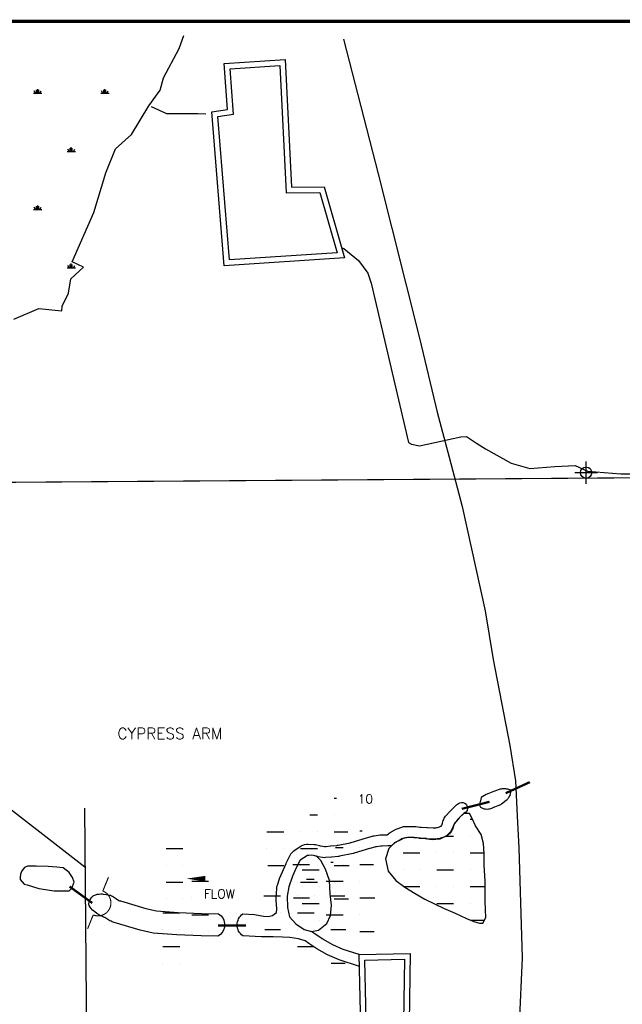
# Model space of a CAD drawing. Extents: x 212057 to 259631, y 788316 to 850646.
# Tile 14 of 20: x 236277 to 241657, y 813899 to 822688. Entities that reach past the tile are written whole.
import ezdxf
from ezdxf.enums import TextEntityAlignment as Align

# ---------------------------------------------------------------- set-up
doc = ezdxf.new("R2010")
doc.units = 0
doc.header["$LTSCALE"] = 800
doc.header["$PDMODE"] = 34
doc.header["$PDSIZE"] = 100
for name, pattern in [('DASHED', [0]), ('PHANTOM', [0]), ('STREAM', [0])]:
    doc.linetypes.add(name, pattern=pattern)
doc.layers.get('0').update_dxf_attribs({"linetype": 'CONTINUOUS'})
for name, color, linetype in [('EXLAKES', 4, 'CONTINUOUS'), ('HATCH', 3, 'CONTINUOUS'), ('LIMBS', 5, 'STREAM'), ('MAJROADS', 1, 'CONTINUOUS'), ('NBORDER', 1, 'CONTINUOUS'), ('PLAKES', 5, 'CONTINUOUS'), ('ROW', 3, 'PHANTOM'), ('SEC', 2, 'CONTINUOUS'), ('STRUCTURES', 1, 'CONTINUOUS'), ('SUBBASINS', 6, 'DASHED'), ('TEXT', 7, 'CONTINUOUS'), ('WL-PRESERVE', 14, 'CONTINUOUS')]:
    doc.layers.add(name, color=color, linetype=linetype)
doc.layers.get('0').off()
doc.styles.get("Standard").update_dxf_attribs({"font": 'ROMANT'})

# ---------------------------------------------------------------- blocks, each defined once
blk = doc.blocks.new('FLARROW')
at = {"layer": 'PLAKES', "color": 0}
blk.add_lwpolyline([(0, 0, 0, 0.05, 0), (0.1678, 0, 0, 0, -0.087559), (0.2673, -0.0176, 0, 0, 0.245722), (0.3552, -0.0059, 0, 0, -0.309425), (0.4918, -0.0039, 0, 0, 0), (0.5581, -0.0059, 0, 0, 0)], format="xyseb", dxfattribs=at)
blk.add_text('FLOW', height=0.08, dxfattribs=at).set_placement((0.2947, -0.1756), align=Align.CENTER)
blk = doc.blocks.new('WEIR')
at = {"layer": 'STRUCTURES', "color": 0, "const_width": 20}
blk.add_lwpolyline([(0, 498), (0, 230, -1), (0, -230), (0, -498)], format="xyb", dxfattribs=at)
blk = doc.blocks.new('*X')
at = {"color": 0}
for p, q in [((236400, 822031.3), (236475, 822031.3)), ((236418.7, 822031.3), (236406.7, 822052.1)), ((236428.1, 822031.3), (236428.1, 822061.3)), ((236437.5, 822031.3), (236437.5, 822068.8)), ((236446.9, 822031.3), (236446.9, 822061.3)), ((236456.3, 822031.3), (236468.3, 822052.1)), ((237000, 822031.3), (237075, 822031.3)), ((237018.7, 822031.3), (237006.7, 822052.1)), ((237028.1, 822031.3), (237028.1, 822061.3)), ((237037.5, 822031.3), (237037.5, 822068.8)), ((237046.9, 822031.3), (237046.9, 822061.3)), ((237056.3, 822031.3), (237068.3, 822052.1)), ((236700, 821511.7), (236775, 821511.7)), ((236718.7, 821511.7), (236706.7, 821532.5)), ((236728.1, 821511.7), (236728.1, 821541.7)), ((236737.5, 821511.7), (236737.5, 821549.2)), ((236746.9, 821511.7), (236746.9, 821541.7)), ((236756.3, 821511.7), (236768.3, 821532.5)), ((236400, 820992.1), (236475, 820992.1)), ((236418.7, 820992.1), (236406.7, 821012.9)), ((236428.1, 820992.1), (236428.1, 821022.1)), ((236437.5, 820992.1), (236437.5, 821029.6)), ((236446.9, 820992.1), (236446.9, 821022.1)), ((236456.3, 820992.1), (236468.3, 821012.9)), ((236700, 820472.5), (236775, 820472.5)), ((236718.7, 820472.5), (236706.7, 820493.3)), ((236728.1, 820472.5), (236728.1, 820502.5)), ((236737.5, 820472.5), (236737.5, 820510)), ((236746.9, 820472.5), (236746.9, 820502.5)), ((236756.3, 820472.5), (236768.3, 820493.3)), ((240300, 815550), (240320.4, 815550)), ((240081.7, 815400), (240150, 815400)), ((240300, 815400), (240300, 815400)), ((239700, 815250), (239850, 815250)), ((240000, 815250), (240000, 815250)), ((240150, 815250), (240150, 815250)), ((240300, 815250), (240422.2, 815250)), ((238800, 815100), (238950, 815100)), ((239700, 815100), (239700, 815100)), ((239850, 815100), (239850, 815100)), ((240000, 815100), (240150, 815100)), ((240300, 815100), (240300, 815100)), ((238800, 814950), (238800, 814950)), ((238950, 814950), (238950, 814950)), ((239708.5, 814950), (239850, 814950)), ((240000, 814950), (240000, 814950)), ((240150, 814950), (240150, 814950)), ((240300, 814950), (240433.3, 814950)), ((238800, 814800), (238950, 814800)), ((240000, 814800), (240150, 814800)), ((240300, 814800), (240300, 814800)), ((238800, 814650), (238800, 814650)), ((238950, 814650), (238950, 814650)), ((240300.3, 814650), (240426.9, 814650))]:
    blk.add_line(p, q, dxfattribs=at)

msp = doc.modelspace()

# ---------------------------------------------------------------- linework, layer by layer
at = {"layer": 'EXLAKES', "color": 0}
for points in [[(238647.5, 822332.5), (238703, 821193.4), (238994.3, 821196.4), (239178, 820562.4), (238103, 820489.6), (237993.4, 821866.2), (238131.3, 821886.9), (238102.4, 822295.2)], [(238600.1, 822279.1), (238655.4, 821142.9), (238956.9, 821146), (239112.7, 820608.1), (238148.9, 820542.8), (238046.9, 821823.7), (238184.4, 821844.4), (238155.8, 822248.8)], [(239762.3, 814351.2), (239746.7, 813327.9), (239330, 813312.2), (239307.3, 814343.3)], [(239711.5, 814300.3), (239697.5, 813376.1), (239378.9, 813364.1), (239358.4, 814294.2)]]:
    msp.add_lwpolyline(points, close=True, dxfattribs=at)
at = {"layer": 'LIMBS', "color": 0}
for points in [[(237449.8, 821914.2), (237587.4, 821851.1), (237867.2, 821851.1), (237940, 821846.2)], [(239152.5, 820650.4), (239171.1, 820644), (239302.1, 820538.9), (239386.2, 820424), (239415.3, 820336.6), (239746.8, 818914.5), (239774.3, 818899.9), (239847.1, 818883.7), (240214.4, 818963), (240264.5, 818966.2), (240355.1, 818908), (240436, 818857.8), (240665.7, 818730), (240830.8, 818683), (241054, 818700.8), (241235.2, 818707.2), (241346, 818658), (241644.3, 818633.1), (241872.1, 818633.1)]]:
    msp.add_lwpolyline(points, dxfattribs=at)
at = {"layer": 'MAJROADS', "color": 0}
for points in [[(239169.2, 822514.2), (239478.2, 821311.2), (239844.9, 819844.5), (240004.1, 819185.4), (240111.9, 818782.6), (240227.3, 818341.7), (240431.7, 817410.3), (240505.2, 816975.8), (240653.3, 816208.9), (240702, 815892.6), (240716.8, 815576.7), (240731.9, 815296.7), (240763.9, 814313.1), (240735.8, 813719.8), (240694.6, 813200.6), (240602, 812354.2), (240530.3, 811589.4), (240061.8, 808568.4), (240024.3, 808219), (240021.4, 807737.4)], [(236854.7, 815650.5), (236943.9, 805334.3)]]:
    msp.add_lwpolyline(points, dxfattribs=at)
at = {"layer": 'NBORDER', "color": 0, "const_width": 30}
msp.add_lwpolyline([(218684, 801472.7), (251684, 801472.7), (251684, 822672.7), (218684, 822672.7)], close=True, dxfattribs=at)
at = {"layer": 'PLAKES', "color": 0}
msp.add_lwpolyline([(240643.7, 815744.9), (240647, 815749.8, 0.148069), (240663.8, 815805.3), (240663.8, 815809), (240644.6, 815815.8, 0.090205), (240609.2, 815821.5), (240583.7, 815821.1, 0.091187), (240548.2, 815813.8), (240517.8, 815801.6, -0.003137), (240516.6, 815801.1), (240456.3, 815777.7, 0.037908), (240442.7, 815771.2), (240398.2, 815745.7), (240389.8, 815714.2, 0.006993), (240389.1, 815711.5), (240380.7, 815675.9), (240389.5, 815658.4), (240402.8, 815651.9, 0.112916), (240446.3, 815641.9), (240450.5, 815641.9, 0.106541), (240491.7, 815650.8), (240510.4, 815659.2, -0.024837), (240519.6, 815662.9), (240549.7, 815673, 0.08177), (240578.4, 815688.3), (240621.2, 815720.9, 0.082991)], format="xyb", close=True, dxfattribs=at)
for points in [[(239309.6, 814237.6), (239130.1, 814294.8), (239026.4, 814339.4), (238931.1, 814394.2), (238859.2, 814442.1), (238826, 814464.7), (238766.6, 814484.7), (238689.1, 814495.6), (238623.6, 814498.9), (238538.5, 814500), (238437, 814501.1), (238267.7, 814509.8, -0.500059), (238267.7, 814706.3), (238372.5, 814699.7), (238452.2, 814684.4), (238494.8, 814683.4), (238535.2, 814691), (238549.4, 814704.1), (238569, 814718.1), (238570.8, 814727.7, 0.061389), (238572.4, 814752.2), (238567.9, 814828.3, -0.026334), (238567.8, 814838.8), (238572.3, 814935.8, -0.067055), (238577.1, 814962.1), (238595.7, 815019.5, -0.025247), (238599.3, 815029), (238654.5, 815154.3, -0.012186), (238656.6, 815158.7), (238692.4, 815230.4, -0.128508), (238725.7, 815268.4), (238790.7, 815312.4, -0.164114), (238852.3, 815329.5), (238906.7, 815326.5, -0.056684), (238929, 815322.8), (238952.2, 815316.1, 0.027003), (238962.7, 815313.6), (238984.7, 815309.8, 0.068335), (239011.9, 815308.8), (239051.7, 815312.8, -0.005073), (239053.8, 815313), (239107, 815317.2, 0.03117), (239119.3, 815318.9), (239228, 815341.4, 0.022808), (239236.8, 815343.7), (239372.9, 815385.1, -0.004234), (239374.5, 815385.5), (239426.7, 815400.5, -0.038071), (239441.6, 815403.5), (239494.6, 815410.2, -0.024862), (239504.5, 815411), (239558.5, 815412.4), (239569.1, 815421.3, -0.044428), (239583.7, 815431.4), (239630.7, 815458.3, -0.04262), (239646.1, 815465.4), (239687.2, 815480.4, -0.082276), (239719.3, 815486.4), (239755.9, 815487.1, -0.009647), (239759.7, 815487.1), (239800.8, 815486.4, -0.030392), (239812.9, 815485.4), (239850.3, 815480.1, 0.026008), (239860.7, 815479.2), (239912.9, 815477.4, -0.008902), (239916.5, 815477.2), (239967.5, 815473.5, 0.029366), (239979.2, 815473.4), (239985.6, 815473.7, 0.075585), (240015.1, 815479.6), (240040.7, 815488.9), (240044.8, 815496.9, 0.049285), (240052, 815515.3), (240058.6, 815538.8, -0.110871), (240079.4, 815577.3), (240118.9, 815622.9, -0.022064), (240125, 815629.2), (240166.8, 815669.5, -0.032689), (240176.8, 815678), (240193.9, 815690.7, -1.176677), (240241.5, 815601.4, 0.037869)], [(240253.4, 815610.2), (240241.5, 815601.4, 0.032689), (240231.5, 815593), (240197.6, 815560.3, 0.022064), (240191.5, 815553.9), (240169.6, 815528.7, 0.110871), (240148.8, 815490.1), (240145.6, 815478.7, -0.049285), (240138.5, 815460.4), (240130.8, 815445.4, -0.103979), (240105, 815413.4), (240101.7, 815410.6, -0.084662), (240072.4, 815394), (240034.9, 815380.4, -0.075585), (240005.4, 815374.5), (239977.9, 815373.2, -0.029366), (239966.2, 815373.4), (239911.2, 815377.3, 0.008902), (239907.6, 815377.5), (239851.9, 815379.5, -0.026008), (239841.5, 815380.4), (239805, 815385.5, 0.030392), (239792.9, 815386.5), (239759.8, 815387.1, 0.009647), (239756, 815387.1), (239737.9, 815386.7, 0.082276), (239705.8, 815380.7), (239688.3, 815374.4, 0.04262), (239672.9, 815367.2), (239641, 815349, 0.044428), (239626.5, 815338.9), (239596.7, 815314), (239564, 815312.6, -0.004439), (239562.3, 815312.5), (239512.2, 815311.2, 0.024862), (239502.2, 815310.4), (239461.8, 815305.3, 0.038071), (239446.9, 815302.2), (239402.8, 815289.6, 0.004234), (239401.2, 815289.1), (239261.6, 815246.7, -0.022808), (239252.7, 815244.4), (239133.5, 815219.8, -0.03117), (239121.1, 815218), (239062.7, 815213.3, 0.005073), (239060.7, 815213.2), (239008.2, 815207.9, -0.068335), (238981, 815208.9), (238940.2, 815216.1, -0.027003), (238929.7, 815218.5), (238912.2, 815223.5, 0.056684)], [(237177.1, 814821.5), (237404.3, 814754.8), (237499.7, 814733.2), (237691.7, 814718.2), (237903.4, 814710.8), (238051.6, 814707.6, -0.567525), (238047.2, 814507.6), (237897.7, 814510.9), (237680.4, 814518.5), (237469.8, 814534.9), (237354, 814561.1), (237120.7, 814629.6), (237102.8, 814635.4, -0.057217), (237082.1, 814644.9), (237036.5, 814672.5, 0.024858), (237027.7, 814677.2), (236983.8, 814698.1, -0.054751), (236965.3, 814709.6), (236932.4, 814735.3, -0.018061), (236926.8, 814739.9), (236924.9, 814741.7, -0.160856), (236893.9, 814796.3), (236893.4, 814798.6), (236901.4, 814821.3, -0.12782), (236929.6, 814863), (236933.7, 814866.6), (236954.2, 814875.3, -0.084151), (236986.7, 814883), (237001.9, 814883.9, -0.054322), (237023.6, 814883), (237048.4, 814879.2, 0.002688), (237049.4, 814879), (237067.8, 814876.4, -0.099962), (237105.1, 814863.1), (237132.4, 814846.7, -0.022669), (237140, 814841.7), (237161.7, 814825.9, 0.05867), (237177.1, 814821.5)]]:
    msp.add_lwpolyline(points, format="xyb", dxfattribs=at)
msp.add_lwpolyline([(236717.4, 814913.1), (236743.8, 814936.7), (236764.6, 814989.4), (236748, 815029.6), (236718.8, 815074.1), (236666.1, 815117.1), (236609.2, 815124), (236530.1, 815128.2), (236424.6, 815131), (236346.9, 815131), (236320.5, 815119.9), (236296.9, 815090.7), (236283, 815061.6), (236281.6, 815032.4), (236281.6, 815011.6), (236317.7, 814970), (236344.1, 814964.4), (236446.8, 814931.1), (236585.6, 814913.1), (236664.7, 814911.7)], close=True, dxfattribs=at)
msp.add_lwpolyline([(239307.3, 814343.3), (239165.1, 814388.6), (239071.2, 814429), (238983.9, 814479.2), (238915.1, 814525.1), (238882.4, 814547.4)], dxfattribs=at)
at = {"layer": 'ROW', "color": 0}
msp.add_lwpolyline([(236225.9, 820015.4), (236447, 820109), (236651.8, 820089.4), (236655.6, 820131.6), (236713.8, 820245.7), (236732.3, 820374.7), (236846.6, 820478.3), (236746, 820526.8), (236939.9, 820965.8), (237046.9, 821321), (237131.6, 821535.5), (237274, 821662), (237430, 821917.7), (237532, 822057.3), (237560.6, 822167.3), (237699.9, 822429.1), (237743.4, 822547.4)], dxfattribs=at)
at = {"layer": 'SEC', "color": 0}
msp.add_point((241334.1, 818644.8), dxfattribs=at)
at = {"layer": 'STRUCTURES', "color": 0, "const_width": 20}
for points in [[(240615.6, 815783.1), (240831.9, 815882.3)], [(240223.5, 815643.4), (240471.4, 815706.5)], [(236924.6, 814803), (236722.3, 814950)], [(238046.7, 814601.3), (238296.7, 814601.3)]]:
    msp.add_lwpolyline(points, dxfattribs=at)
at = {"layer": 'SUBBASINS', "color": 0, "const_width": 10}
msp.add_lwpolyline([(234274.5, 818544.3), (246553.8, 818633.3), (246553.8, 817833.3), (247246.9, 817076.3), (247246.9, 814276.3), (249674.9, 813843.8), (249674.9, 813321.5)], dxfattribs=at)
at = {"layer": 'WL-PRESERVE', "color": 0, "linetype": 'DASHED'}
msp.add_lwpolyline([(235934.4, 815841.9), (236859.2, 815126.4)], dxfattribs=at)
at = {"layer": 'WL-PRESERVE', "color": 0}
for points in [[(239680, 815366), (239623.7, 815339.7), (239571.6, 815288.4), (239543, 815197.1), (239566.6, 815086.5), (239634.1, 815003.9), (239715.9, 814944.7), (239809, 814887.6), (239894.6, 814837.7), (239986.5, 814792.3), (240061.5, 814756.6), (240163.5, 814711.3), (240264.7, 814664.4), (240331.6, 814637.4), (240383, 814623.1), (240411.8, 814622.4), (240439.6, 814673), (240432.8, 814817.5), (240433.5, 814996.9), (240423, 815144.6), (240422.8, 815242.5), (240416.2, 815334.7), (240396.8, 815415.5), (240346.6, 815492.8), (240319.9, 815551), (240292.6, 815600.8), (240241, 815602.7), (240199.4, 815563.9), (240159.9, 815512.8), (240124.5, 815442.6), (240088.1, 815403.3), (240028.3, 815372.9), (239958.9, 815368.4), (239855.6, 815380.5), (239798.3, 815387.4), (239747.5, 815388.4), (239706.9, 815380.9)], [(238847.7, 815228.5), (238780.7, 815185.4), (238745.2, 815116.9), (238713.1, 815042.4), (238678.5, 814948.1), (238665.4, 814863.7), (238668.4, 814764.3), (238685.9, 814679.8), (238742.2, 814617.7), (238816.6, 814565.6), (238882.4, 814547.4), (238945.5, 814561.3), (239018.6, 814621.3), (239052.8, 814690.9), (239060.3, 814782.5), (239049.6, 814884.4), (239041.4, 815003.6), (239005.6, 815105), (238965.9, 815182.4), (238928, 815221.3), (238885.1, 815229.6), (238858, 815227.5)]]:
    msp.add_lwpolyline(points, close=True, dxfattribs=at)

# ---------------------------------------------------------------- block references
at = {"layer": 'HATCH', "color": 0}
for p in [(-1215.2, 189.3), (0, 0), (0, 0), (0, 0), (0, 0), (0, 0), (0, 0), (0, 0), (0, 0), (0, 0), (0, 0), (0, 0), (0, 0), (0, 0), (0, 0), (0, 0), (0, 0), (0, 0), (0, 0), (0, 0), (0, 0), (0, 0), (0, 0), (0, 0), (-986, -102), (-1243.9, -383.8)]:
    msp.add_blockref('*X', p, dxfattribs=at)
at = {"layer": 'PLAKES', "color": 0, "xscale": 1000, "yscale": 1000, "zscale": 1000}
msp.add_blockref('FLARROW', (237765.2, 815020.2), dxfattribs=at)
at = {"layer": 'STRUCTURES', "color": 0, "xscale": 0.5, "yscale": 0.5, "zscale": 0.5, "rotation": 338}
msp.add_blockref('WEIR', (236976.4, 814803.3), dxfattribs=at)

# ---------------------------------------------------------------- texts
at = {"layer": 'TEXT', "color": 0}
for s, height, p in [('CYPRESS ARM', 100, (237149.5, 816266.1)), ('10', 80, (239294.6, 815692.3))]:
    msp.add_text(s, height=height, dxfattribs=at).set_placement(p)

doc.saveas('drawing.dxf')
